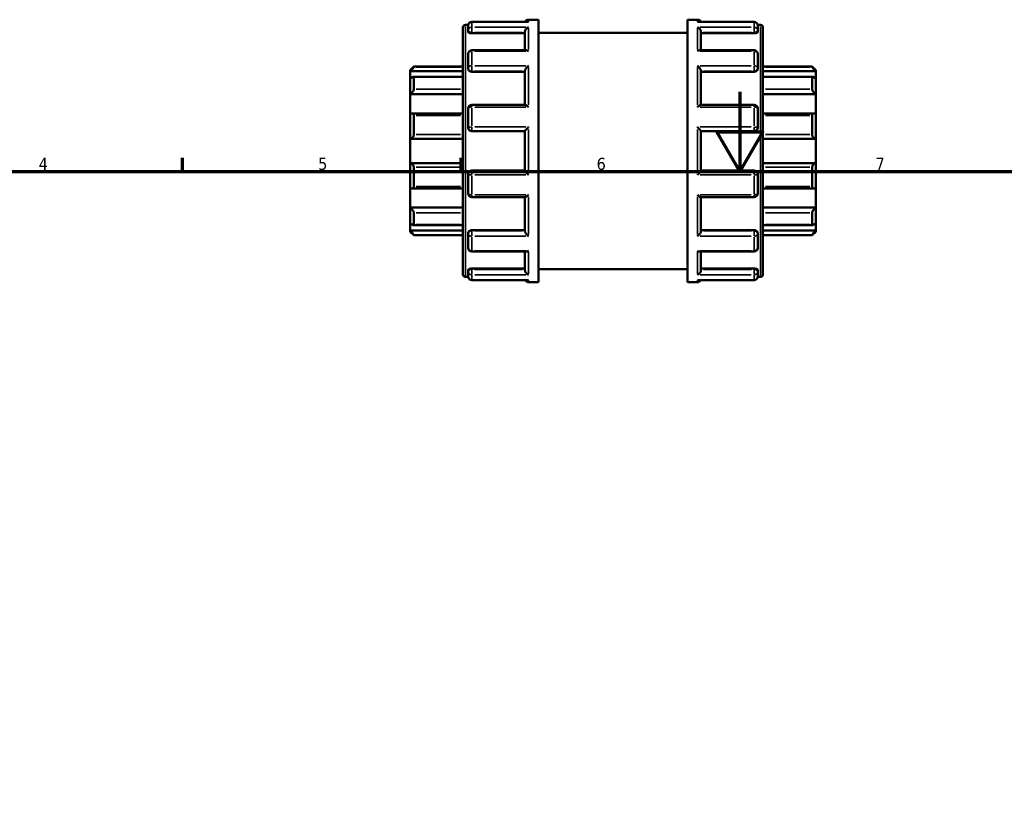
# Model space of a CAD drawing. Header units: millimetres. Extents: x 0 to 903, y -223 to 643.
# Tile 9 of 10: x 239 to 487, y 411 to 612. Entities that reach past the tile are written whole.
import ezdxf

# ---------------------------------------------------------------- set-up
doc = ezdxf.new("R2010")
doc.units = ezdxf.units.MM
for name, color, linetype, lineweight in [('Border (ANSI)', 7, 'Continuous', 70), ('Visible (ANSI)', 7, 'Continuous', 50), ('Visible Narrow (ANSI)', 7, 'Continuous', 35)]:
    doc.layers.add(name, color=color, linetype=linetype, lineweight=lineweight)
doc.styles.add('Note Text (ANSI)', font='tahoma.ttf')

# ---------------------------------------------------------------- blocks, each defined once
blk = doc.blocks.new('Borders Default Border')
at = {"layer": 'Border (ANSI)'}
for p, q in [((280.33, 574), (280.33, 577.45)), ((350.42, 574), (350.42, 577.45))]:
    blk.add_line(p, q, dxfattribs=at)
at = {"layer": 'Border (ANSI)', "flags": 128}
for points in [[(420.5, 594), (420.5, 574), (414.73, 584), (426.27, 584), (420.5, 574)], [(20, 20), (20, 574), (821, 574), (821, 20), (20, 20)]]:
    blk.add_lwpolyline(points, dxfattribs=at)
at = {"layer": 'Border (ANSI)', "char_height": 3.05, "attachment_point": 7, "style": 'Note Text (ANSI)'}
for s, insert in [('4', (244.23, 574.4)), ('5', (314.48, 574.34)), ('6', (384.49, 574.34)), ('7', (454.6, 574.4))]:
    blk.add_mtext(s, dxfattribs=dict(at, insert=insert))

msp = doc.modelspace()

# ---------------------------------------------------------------- linework, layer by layer
at = {"layer": 'Visible (ANSI)'}
for p, q in [((367.194, 611.623), (353.107, 611.623)), ((367.357, 612.162), (369.879, 612.162)), ((369.879, 546.162), (369.879, 612.162)), ((407.279, 546.162), (407.279, 612.162)), ((407.279, 612.162), (409.8, 612.162)), ((424.05, 611.623), (409.964, 611.623)), ((350.879, 548.088), (350.879, 610.237)), ((351.484, 610.842), (352.208, 610.842)), ((352.199, 609.416), (352.199, 610.714)), ((352.199, 609.416), (352.199, 609.054)), ((366.449, 604.466), (366.449, 609.101)), ((410.709, 604.466), (410.709, 609.101)), ((424.95, 610.842), (425.673, 610.842)), ((424.959, 610.714), (424.959, 609.416)), ((424.959, 609.054), (424.959, 609.416)), ((426.279, 610.237), (426.279, 548.088)), ((353.107, 608.736), (366.449, 608.736)), ((369.879, 608.862), (407.279, 608.862)), ((424.05, 608.736), (410.709, 608.736)), ((366.773, 604.466), (353.107, 604.466)), ((424.05, 604.466), (410.384, 604.466)), ((352.199, 600.012), (352.199, 603.558)), ((424.959, 603.558), (424.959, 600.012)), ((337.579, 599.457), (338.487, 600.366)), ((337.579, 599.184), (337.579, 599.457)), ((337.579, 599.184), (350.879, 599.184)), ((337.579, 597.312), (337.579, 599.184)), ((338.487, 600.366), (338.487, 600.215)), ((338.487, 600.366), (350.879, 600.366)), ((352.199, 600.012), (352.199, 599.803)), ((353.107, 599.095), (366.449, 599.095)), ((366.449, 590.773), (366.449, 599.313)), ((410.709, 590.773), (410.709, 599.313)), ((424.05, 599.095), (410.709, 599.095)), ((424.959, 599.803), (424.959, 600.012)), ((426.279, 600.366), (438.67, 600.366)), ((439.579, 599.184), (426.279, 599.184)), ((438.67, 600.215), (438.67, 600.366)), ((439.579, 599.457), (438.67, 600.366)), ((439.579, 599.457), (439.579, 599.184)), ((439.579, 599.184), (439.579, 597.312)), ((337.579, 593.408), (337.579, 597.312)), ((350.879, 597.796), (338.377, 597.796)), ((338.487, 597.681), (338.487, 594.707)), ((438.78, 597.796), (426.279, 597.796)), ((438.67, 594.707), (438.67, 597.681)), ((439.579, 597.312), (439.579, 593.408)), ((337.579, 593.408), (350.879, 593.408)), ((337.579, 588.507), (337.579, 593.408)), ((439.579, 593.408), (426.279, 593.408)), ((439.579, 593.408), (439.579, 588.507)), ((352.199, 585.021), (352.199, 589.864)), ((366.505, 590.773), (353.107, 590.773)), ((424.05, 590.773), (410.652, 590.773)), ((424.959, 589.864), (424.959, 585.021)), ((337.579, 582.191), (337.579, 588.507)), ((350.879, 588.6), (337.977, 588.6)), ((338.487, 588.073), (338.487, 583.262)), ((439.18, 588.6), (426.279, 588.6)), ((438.67, 583.262), (438.67, 588.073)), ((439.579, 588.507), (439.579, 582.191)), ((337.579, 582.191), (350.879, 582.191)), ((337.579, 576.133), (337.579, 582.191)), ((353.107, 584.112), (366.449, 584.112)), ((366.449, 574.199), (366.449, 584.125)), ((410.709, 574.199), (410.709, 584.125)), ((410.709, 584.112), (424.05, 584.112)), ((439.579, 582.191), (426.279, 582.191)), ((439.579, 582.191), (439.579, 576.133)), ((337.579, 569.817), (337.579, 576.133)), ((337.579, 576.133), (350.879, 576.133)), ((338.487, 575.062), (338.487, 570.251)), ((439.579, 576.133), (426.279, 576.133)), ((438.67, 570.251), (438.67, 575.062)), ((439.579, 576.133), (439.579, 569.817)), ((352.199, 568.46), (352.199, 573.304)), ((366.449, 574.212), (353.107, 574.212)), ((424.05, 574.212), (410.709, 574.212)), ((424.959, 573.304), (424.959, 568.46)), ((337.579, 564.916), (337.579, 569.817)), ((337.977, 569.725), (350.879, 569.725)), ((426.279, 569.725), (439.18, 569.725)), ((439.579, 569.817), (439.579, 564.916)), ((353.107, 567.551), (366.505, 567.551)), ((366.449, 559.012), (366.449, 567.551)), ((410.652, 567.551), (424.05, 567.551)), ((410.709, 559.012), (410.709, 567.551)), ((337.579, 561.013), (337.579, 564.916)), ((337.579, 564.916), (350.879, 564.916)), ((439.579, 564.916), (426.279, 564.916)), ((439.579, 564.916), (439.579, 561.013)), ((338.487, 563.617), (338.487, 560.644)), ((438.67, 560.644), (438.67, 563.617)), ((337.579, 559.141), (337.579, 561.013)), ((338.377, 560.529), (350.879, 560.529)), ((426.279, 560.529), (438.78, 560.529)), ((439.579, 561.013), (439.579, 559.141)), ((337.579, 558.867), (337.579, 559.141)), ((337.579, 559.141), (350.879, 559.141)), ((337.579, 558.867), (338.487, 557.959)), ((338.487, 558.11), (338.487, 557.959)), ((338.487, 557.959), (350.879, 557.959)), ((352.199, 558.522), (352.199, 558.313)), ((352.199, 554.767), (352.199, 558.313)), ((353.107, 559.23), (366.449, 559.23)), ((424.05, 559.23), (410.709, 559.23)), ((424.959, 558.313), (424.959, 558.522)), ((424.959, 558.313), (424.959, 554.767)), ((439.579, 559.141), (426.279, 559.141)), ((426.279, 557.959), (438.67, 557.959)), ((439.579, 558.867), (438.67, 557.959)), ((438.67, 557.959), (438.67, 558.11)), ((439.579, 559.141), (439.579, 558.867)), ((353.107, 553.858), (366.773, 553.858)), ((366.449, 549.223), (366.449, 553.858)), ((410.384, 553.858), (424.05, 553.858)), ((410.709, 549.223), (410.709, 553.858)), ((353.107, 549.589), (366.449, 549.589)), ((424.05, 549.589), (410.709, 549.589)), ((351.484, 547.482), (352.208, 547.482)), ((352.199, 549.271), (352.199, 548.908)), ((352.199, 547.61), (352.199, 548.908)), ((369.879, 549.462), (407.279, 549.462)), ((424.95, 547.482), (425.673, 547.482)), ((424.959, 548.908), (424.959, 549.271)), ((424.959, 548.908), (424.959, 547.61)), ((353.107, 546.702), (367.194, 546.702)), ((367.357, 546.162), (369.879, 546.162)), ((407.279, 546.162), (409.8, 546.162)), ((409.964, 546.702), (424.05, 546.702))]:
    msp.add_line(p, q, dxfattribs=at)
for centre, radius, start, end in [((353.107, 610.714), 0.909, 90, 180), ((367.357, 611.254), 0.909, 90, 156.01478), ((409.8, 611.254), 0.909, 23.98522, 90), ((424.05, 610.714), 0.909, 0, 90), ((351.484, 610.237), 0.606, 90, 180), ((425.673, 610.237), 0.606, 0, 90), ((353.107, 603.558), 0.909, 90, 180), ((424.05, 603.558), 0.909, 0, 90), ((353.107, 589.864), 0.909, 90, 180), ((424.05, 589.864), 0.909, 0, 90), ((353.107, 585.021), 0.909, 180, 270), ((424.05, 585.021), 0.909, 270, 0), ((353.107, 573.304), 0.909, 90, 180), ((424.05, 573.304), 0.909, 0, 90), ((353.107, 568.46), 0.909, 180, 270), ((424.05, 568.46), 0.909, 270, 0), ((353.107, 554.767), 0.909, 180, 270), ((424.05, 554.767), 0.909, 270, 0), ((351.484, 548.088), 0.606, 180, 270), ((353.107, 547.61), 0.909, 180, 270), ((424.05, 547.61), 0.909, 270, 0), ((425.673, 548.088), 0.606, 270, 0), ((367.357, 547.071), 0.909, 203.98522, 270), ((409.8, 547.071), 0.909, 270, 336.01478)]:
    msp.add_arc(centre, radius, start, end, dxfattribs=at)
for points, knots in [([(367.357, 611.608), (367.356, 611.608), (367.354, 611.608), (367.3, 611.618), (367.247, 611.623), (367.194, 611.623)], [-0.000606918, -0.000606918, -0.000606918, -0.000606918, 0, 0, 0.022721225, 0.022721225, 0.022721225, 0.022721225]), ([(409.964, 611.623), (409.911, 611.623), (409.857, 611.618), (409.803, 611.608), (409.801, 611.608), (409.8, 611.608)], [0.150587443, 0.150587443, 0.150587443, 0.150587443, 0.17309103, 0.17309103, 0.173692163, 0.173692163, 0.173692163, 0.173692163]), ([(353.107, 608.736), (352.993, 608.736), (352.872, 608.744), (352.649, 608.778), (352.547, 608.803), (352.385, 608.86), (352.315, 608.896), (352.221, 608.974), (352.199, 609.016), (352.199, 609.054)], [0, 0, 0, 0, 0.03419438, 0.03419438, 0.06838875, 0.06838875, 0.10318036, 0.10318036, 0.13797197, 0.13797197, 0.13797197, 0.13797197]), ([(366.449, 609.101), (366.449, 609.181), (366.461, 609.263), (366.508, 609.44), (366.547, 609.53), (366.655, 609.727), (366.73, 609.827), (366.892, 609.998), (366.979, 610.07), (367.161, 610.191), (367.257, 610.239), (367.354, 610.272), (367.356, 610.273), (367.357, 610.273)], [0, 0, 0, 0, 0.02554842, 0.02554842, 0.05485362, 0.05485362, 0.09389105, 0.09389105, 0.1325222, 0.1325222, 0.17309103, 0.17309103, 0.17369216, 0.17369216, 0.17369216, 0.17369216]), ([(409.8, 610.273), (409.801, 610.273), (409.803, 610.272), (409.898, 610.239), (409.993, 610.193), (410.173, 610.075), (410.258, 610.004), (410.42, 609.835), (410.497, 609.735), (410.607, 609.538), (410.646, 609.447), (410.695, 609.27), (410.708, 609.188), (410.709, 609.106), (410.709, 609.103), (410.709, 609.101)], [-0.00060692, -0.00060692, -0.00060692, -0.00060692, 0, 0, 0.04029247, 0.04029247, 0.07871796, 0.07871796, 0.1184803, 0.1184803, 0.148246, 0.148246, 0.17406743, 0.17406743, 0.17474856, 0.17474856, 0.17474856, 0.17474856]), ([(424.959, 609.054), (424.959, 609.016), (424.936, 608.974), (424.843, 608.896), (424.772, 608.86), (424.61, 608.803), (424.509, 608.778), (424.285, 608.744), (424.164, 608.736), (424.05, 608.736)], [0.13830107, 0.13830107, 0.13830107, 0.13830107, 0.17309268, 0.17309268, 0.20788428, 0.20788428, 0.24207866, 0.24207866, 0.27627304, 0.27627304, 0.27627304, 0.27627304]), ([(367.357, 604.249), (367.356, 604.249), (367.354, 604.25), (367.259, 604.313), (367.164, 604.364), (366.985, 604.435), (366.899, 604.458), (366.804, 604.466), (366.788, 604.466), (366.773, 604.466)], [-0.000606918, -0.000606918, -0.000606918, -0.000606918, 0, 0, 0.040292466, 0.040292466, 0.078717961, 0.078717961, 0.086234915, 0.086234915, 0.086234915, 0.086234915]), ([(410.384, 604.466), (410.371, 604.466), (410.359, 604.466), (410.265, 604.46), (410.178, 604.437), (409.996, 604.365), (409.9, 604.314), (409.803, 604.25), (409.801, 604.249), (409.8, 604.249)], [0.087679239, 0.087679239, 0.087679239, 0.087679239, 0.093891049, 0.093891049, 0.132522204, 0.132522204, 0.17309103, 0.17309103, 0.173692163, 0.173692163, 0.173692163, 0.173692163]), ([(338.487, 600.215), (338.487, 600.207), (338.481, 600.192), (338.455, 600.15), (338.435, 600.123), (338.361, 600.026), (338.291, 599.942), (338.127, 599.755), (338.018, 599.636), (337.796, 599.403), (337.684, 599.288), (337.579, 599.184)], [0.17135449, 0.17135449, 0.17135449, 0.17135449, 0.19067973, 0.19067973, 0.21000496, 0.21000496, 0.24865543, 0.24865543, 0.29568221, 0.29568221, 0.33984476, 0.33984476, 0.33984476, 0.33984476]), ([(353.107, 599.095), (352.993, 599.095), (352.872, 599.113), (352.649, 599.185), (352.547, 599.24), (352.385, 599.366), (352.315, 599.446), (352.221, 599.621), (352.199, 599.715), (352.199, 599.803)], [0, 0, 0, 0, 0.03419438, 0.03419438, 0.06838875, 0.06838875, 0.10318036, 0.10318036, 0.13797197, 0.13797197, 0.13797197, 0.13797197]), ([(366.449, 599.313), (366.449, 599.367), (366.461, 599.43), (366.508, 599.575), (366.547, 599.658), (366.655, 599.85), (366.73, 599.959), (366.892, 600.163), (366.979, 600.26), (367.161, 600.44), (367.257, 600.525), (367.354, 600.6), (367.356, 600.601), (367.357, 600.603)], [0, 0, 0, 0, 0.02554842, 0.02554842, 0.05485362, 0.05485362, 0.09389105, 0.09389105, 0.1325222, 0.1325222, 0.17309103, 0.17309103, 0.17369216, 0.17369216, 0.17369216, 0.17369216]), ([(409.8, 600.603), (409.801, 600.601), (409.803, 600.6), (409.898, 600.526), (409.993, 600.443), (410.173, 600.266), (410.258, 600.171), (410.42, 599.968), (410.497, 599.858), (410.607, 599.665), (410.646, 599.582), (410.695, 599.435), (410.708, 599.372), (410.709, 599.316), (410.709, 599.314), (410.709, 599.313)], [-0.00060692, -0.00060692, -0.00060692, -0.00060692, 0, 0, 0.04029247, 0.04029247, 0.07871796, 0.07871796, 0.1184803, 0.1184803, 0.148246, 0.148246, 0.17406743, 0.17406743, 0.17474856, 0.17474856, 0.17474856, 0.17474856]), ([(424.959, 599.803), (424.959, 599.715), (424.936, 599.621), (424.843, 599.446), (424.772, 599.366), (424.61, 599.24), (424.509, 599.185), (424.285, 599.113), (424.164, 599.095), (424.05, 599.095)], [0.13830107, 0.13830107, 0.13830107, 0.13830107, 0.17309268, 0.17309268, 0.20788428, 0.20788428, 0.24207866, 0.24207866, 0.27627304, 0.27627304, 0.27627304, 0.27627304]), ([(439.579, 599.184), (439.473, 599.288), (439.361, 599.403), (439.139, 599.636), (439.03, 599.755), (438.866, 599.942), (438.796, 600.026), (438.722, 600.123), (438.703, 600.15), (438.677, 600.192), (438.67, 600.207), (438.67, 600.215)], [0.32674425, 0.32674425, 0.32674425, 0.32674425, 0.3709068, 0.3709068, 0.41793358, 0.41793358, 0.45658404, 0.45658404, 0.47590928, 0.47590928, 0.49523451, 0.49523451, 0.49523451, 0.49523451]), ([(337.579, 597.312), (337.684, 597.405), (337.796, 597.496), (338.018, 597.653), (338.127, 597.718), (338.291, 597.786), (338.361, 597.803), (338.435, 597.787), (338.455, 597.775), (338.481, 597.738), (338.487, 597.712), (338.487, 597.681)], [0.32674425, 0.32674425, 0.32674425, 0.32674425, 0.3709068, 0.3709068, 0.41793358, 0.41793358, 0.45658404, 0.45658404, 0.47590928, 0.47590928, 0.49523451, 0.49523451, 0.49523451, 0.49523451]), ([(438.67, 597.681), (438.67, 597.712), (438.677, 597.738), (438.703, 597.775), (438.722, 597.787), (438.796, 597.803), (438.866, 597.786), (439.03, 597.718), (439.139, 597.653), (439.361, 597.496), (439.473, 597.405), (439.579, 597.312)], [0.17135449, 0.17135449, 0.17135449, 0.17135449, 0.19067973, 0.19067973, 0.21000496, 0.21000496, 0.24865543, 0.24865543, 0.29568221, 0.29568221, 0.33984476, 0.33984476, 0.33984476, 0.33984476]), ([(338.487, 594.707), (338.487, 594.664), (338.481, 594.614), (338.455, 594.509), (338.435, 594.452), (338.361, 594.28), (338.291, 594.16), (338.127, 593.927), (338.018, 593.799), (337.796, 593.578), (337.684, 593.484), (337.579, 593.408)], [0.17135449, 0.17135449, 0.17135449, 0.17135449, 0.19067973, 0.19067973, 0.21000496, 0.21000496, 0.24865543, 0.24865543, 0.29568221, 0.29568221, 0.33984476, 0.33984476, 0.33984476, 0.33984476]), ([(439.579, 593.408), (439.473, 593.484), (439.361, 593.578), (439.139, 593.799), (439.03, 593.927), (438.866, 594.16), (438.796, 594.28), (438.722, 594.452), (438.703, 594.509), (438.677, 594.614), (438.67, 594.664), (438.67, 594.707)], [0.32674425, 0.32674425, 0.32674425, 0.32674425, 0.3709068, 0.3709068, 0.41793358, 0.41793358, 0.45658404, 0.45658404, 0.47590928, 0.47590928, 0.49523451, 0.49523451, 0.49523451, 0.49523451]), ([(367.357, 590.168), (367.356, 590.169), (367.354, 590.17), (367.259, 590.262), (367.164, 590.347), (366.985, 590.498), (366.899, 590.565), (366.737, 590.678), (366.66, 590.724), (366.561, 590.765), (366.529, 590.773), (366.505, 590.773)], [-0.00060692, -0.00060692, -0.00060692, -0.00060692, 0, 0, 0.04029247, 0.04029247, 0.07871796, 0.07871796, 0.1184803, 0.1184803, 0.14143731, 0.14143731, 0.14143731, 0.14143731]), ([(410.652, 590.773), (410.629, 590.773), (410.599, 590.765), (410.503, 590.726), (410.427, 590.682), (410.265, 590.57), (410.178, 590.502), (409.996, 590.35), (409.9, 590.263), (409.803, 590.17), (409.801, 590.169), (409.8, 590.168)], [0.03299979, 0.03299979, 0.03299979, 0.03299979, 0.05485362, 0.05485362, 0.09389105, 0.09389105, 0.1325222, 0.1325222, 0.17309103, 0.17309103, 0.17369216, 0.17369216, 0.17369216, 0.17369216]), ([(337.579, 588.507), (337.684, 588.554), (337.796, 588.586), (338.018, 588.607), (338.127, 588.593), (338.291, 588.517), (338.361, 588.46), (338.435, 588.337), (338.455, 588.29), (338.481, 588.188), (338.487, 588.132), (338.487, 588.073)], [0.32674425, 0.32674425, 0.32674425, 0.32674425, 0.3709068, 0.3709068, 0.41793358, 0.41793358, 0.45658404, 0.45658404, 0.47590928, 0.47590928, 0.49523451, 0.49523451, 0.49523451, 0.49523451]), ([(438.67, 588.073), (438.67, 588.132), (438.677, 588.188), (438.703, 588.29), (438.722, 588.337), (438.796, 588.46), (438.866, 588.517), (439.03, 588.593), (439.139, 588.607), (439.361, 588.586), (439.473, 588.554), (439.579, 588.507)], [0.17135449, 0.17135449, 0.17135449, 0.17135449, 0.19067973, 0.19067973, 0.21000496, 0.21000496, 0.24865543, 0.24865543, 0.29568221, 0.29568221, 0.33984476, 0.33984476, 0.33984476, 0.33984476]), ([(366.449, 584.125), (366.449, 584.14), (366.461, 584.166), (366.508, 584.242), (366.547, 584.293), (366.655, 584.43), (366.73, 584.519), (366.892, 584.701), (366.979, 584.796), (367.161, 584.988), (367.257, 585.087), (367.354, 585.184), (367.356, 585.186), (367.357, 585.187)], [0, 0, 0, 0, 0.02554842, 0.02554842, 0.05485362, 0.05485362, 0.09389105, 0.09389105, 0.1325222, 0.1325222, 0.17309103, 0.17309103, 0.17369216, 0.17369216, 0.17369216, 0.17369216]), ([(409.8, 585.187), (409.801, 585.186), (409.803, 585.184), (409.898, 585.089), (409.993, 584.991), (410.173, 584.802), (410.258, 584.709), (410.42, 584.526), (410.497, 584.436), (410.607, 584.298), (410.646, 584.245), (410.695, 584.168), (410.708, 584.141), (410.709, 584.126), (410.709, 584.126), (410.709, 584.125)], [-0.00060692, -0.00060692, -0.00060692, -0.00060692, 0, 0, 0.04029247, 0.04029247, 0.07871796, 0.07871796, 0.1184803, 0.1184803, 0.148246, 0.148246, 0.17406743, 0.17406743, 0.17474856, 0.17474856, 0.17474856, 0.17474856]), ([(338.487, 583.262), (338.487, 583.199), (338.481, 583.134), (338.455, 583.005), (338.435, 582.942), (338.361, 582.76), (338.291, 582.65), (338.127, 582.459), (338.018, 582.371), (337.796, 582.248), (337.684, 582.209), (337.579, 582.191)], [0.17135449, 0.17135449, 0.17135449, 0.17135449, 0.19067973, 0.19067973, 0.21000496, 0.21000496, 0.24865543, 0.24865543, 0.29568221, 0.29568221, 0.33984476, 0.33984476, 0.33984476, 0.33984476]), ([(439.579, 582.191), (439.473, 582.209), (439.361, 582.248), (439.139, 582.371), (439.03, 582.459), (438.866, 582.65), (438.796, 582.76), (438.722, 582.942), (438.703, 583.005), (438.677, 583.134), (438.67, 583.199), (438.67, 583.262)], [0.32674425, 0.32674425, 0.32674425, 0.32674425, 0.3709068, 0.3709068, 0.41793358, 0.41793358, 0.45658404, 0.45658404, 0.47590928, 0.47590928, 0.49523451, 0.49523451, 0.49523451, 0.49523451]), ([(337.579, 576.133), (337.684, 576.115), (337.796, 576.077), (338.018, 575.954), (338.127, 575.866), (338.291, 575.675), (338.361, 575.565), (338.435, 575.383), (338.455, 575.319), (338.481, 575.19), (338.487, 575.125), (338.487, 575.062)], [0.32674425, 0.32674425, 0.32674425, 0.32674425, 0.3709068, 0.3709068, 0.41793358, 0.41793358, 0.45658404, 0.45658404, 0.47590928, 0.47590928, 0.49523451, 0.49523451, 0.49523451, 0.49523451]), ([(438.67, 575.062), (438.67, 575.125), (438.677, 575.19), (438.703, 575.319), (438.722, 575.383), (438.796, 575.565), (438.866, 575.675), (439.03, 575.866), (439.139, 575.954), (439.361, 576.077), (439.473, 576.115), (439.579, 576.133)], [0.17135449, 0.17135449, 0.17135449, 0.17135449, 0.19067973, 0.19067973, 0.21000496, 0.21000496, 0.24865543, 0.24865543, 0.29568221, 0.29568221, 0.33984476, 0.33984476, 0.33984476, 0.33984476]), ([(367.357, 573.138), (367.356, 573.139), (367.354, 573.141), (367.259, 573.236), (367.164, 573.333), (366.985, 573.523), (366.899, 573.616), (366.737, 573.798), (366.66, 573.888), (366.55, 574.027), (366.511, 574.079), (366.462, 574.157), (366.449, 574.183), (366.449, 574.199), (366.449, 574.199), (366.449, 574.199)], [-0.00060692, -0.00060692, -0.00060692, -0.00060692, 0, 0, 0.04029247, 0.04029247, 0.07871796, 0.07871796, 0.1184803, 0.1184803, 0.148246, 0.148246, 0.17406743, 0.17406743, 0.17474856, 0.17474856, 0.17474856, 0.17474856]), ([(410.709, 574.199), (410.709, 574.185), (410.697, 574.159), (410.649, 574.083), (410.611, 574.031), (410.503, 573.895), (410.427, 573.806), (410.265, 573.624), (410.178, 573.529), (409.996, 573.337), (409.9, 573.238), (409.803, 573.141), (409.801, 573.139), (409.8, 573.138)], [0, 0, 0, 0, 0.02554842, 0.02554842, 0.05485362, 0.05485362, 0.09389105, 0.09389105, 0.1325222, 0.1325222, 0.17309103, 0.17309103, 0.17369216, 0.17369216, 0.17369216, 0.17369216]), ([(338.487, 570.251), (338.487, 570.193), (338.481, 570.137), (338.455, 570.034), (338.435, 569.987), (338.361, 569.865), (338.291, 569.807), (338.127, 569.732), (338.018, 569.717), (337.796, 569.738), (337.684, 569.771), (337.579, 569.817)], [0.17135449, 0.17135449, 0.17135449, 0.17135449, 0.19067973, 0.19067973, 0.21000496, 0.21000496, 0.24865543, 0.24865543, 0.29568221, 0.29568221, 0.33984476, 0.33984476, 0.33984476, 0.33984476]), ([(439.579, 569.817), (439.473, 569.771), (439.361, 569.738), (439.139, 569.717), (439.03, 569.732), (438.866, 569.807), (438.796, 569.865), (438.722, 569.987), (438.703, 570.034), (438.677, 570.137), (438.67, 570.193), (438.67, 570.251)], [0.32674425, 0.32674425, 0.32674425, 0.32674425, 0.3709068, 0.3709068, 0.41793358, 0.41793358, 0.45658404, 0.45658404, 0.47590928, 0.47590928, 0.49523451, 0.49523451, 0.49523451, 0.49523451]), ([(366.505, 567.551), (366.528, 567.551), (366.558, 567.559), (366.655, 567.598), (366.73, 567.643), (366.892, 567.755), (366.979, 567.822), (367.161, 567.975), (367.257, 568.062), (367.354, 568.154), (367.356, 568.156), (367.357, 568.157)], [0.03299979, 0.03299979, 0.03299979, 0.03299979, 0.05485362, 0.05485362, 0.09389105, 0.09389105, 0.1325222, 0.1325222, 0.17309103, 0.17309103, 0.17369216, 0.17369216, 0.17369216, 0.17369216]), ([(409.8, 568.157), (409.801, 568.156), (409.803, 568.154), (409.898, 568.063), (409.993, 567.978), (410.173, 567.827), (410.258, 567.76), (410.42, 567.647), (410.497, 567.601), (410.596, 567.56), (410.628, 567.551), (410.652, 567.551)], [-0.00060692, -0.00060692, -0.00060692, -0.00060692, 0, 0, 0.04029247, 0.04029247, 0.07871796, 0.07871796, 0.1184803, 0.1184803, 0.14143731, 0.14143731, 0.14143731, 0.14143731]), ([(337.579, 564.916), (337.684, 564.841), (337.796, 564.746), (338.018, 564.526), (338.127, 564.398), (338.291, 564.164), (338.361, 564.045), (338.435, 563.872), (338.455, 563.816), (338.481, 563.71), (338.487, 563.661), (338.487, 563.617)], [0.32674425, 0.32674425, 0.32674425, 0.32674425, 0.3709068, 0.3709068, 0.41793358, 0.41793358, 0.45658404, 0.45658404, 0.47590928, 0.47590928, 0.49523451, 0.49523451, 0.49523451, 0.49523451]), ([(438.67, 563.617), (438.67, 563.661), (438.677, 563.71), (438.703, 563.816), (438.722, 563.872), (438.796, 564.045), (438.866, 564.164), (439.03, 564.398), (439.139, 564.526), (439.361, 564.746), (439.473, 564.841), (439.579, 564.916)], [0.17135449, 0.17135449, 0.17135449, 0.17135449, 0.19067973, 0.19067973, 0.21000496, 0.21000496, 0.24865543, 0.24865543, 0.29568221, 0.29568221, 0.33984476, 0.33984476, 0.33984476, 0.33984476]), ([(338.487, 560.644), (338.487, 560.613), (338.481, 560.587), (338.455, 560.55), (338.435, 560.538), (338.361, 560.522), (338.291, 560.538), (338.127, 560.607), (338.018, 560.671), (337.796, 560.829), (337.684, 560.92), (337.579, 561.013)], [0.17135449, 0.17135449, 0.17135449, 0.17135449, 0.19067973, 0.19067973, 0.21000496, 0.21000496, 0.24865543, 0.24865543, 0.29568221, 0.29568221, 0.33984476, 0.33984476, 0.33984476, 0.33984476]), ([(439.579, 561.013), (439.473, 560.92), (439.361, 560.829), (439.139, 560.671), (439.03, 560.607), (438.866, 560.538), (438.796, 560.522), (438.722, 560.538), (438.703, 560.55), (438.677, 560.587), (438.67, 560.613), (438.67, 560.644)], [0.32674425, 0.32674425, 0.32674425, 0.32674425, 0.3709068, 0.3709068, 0.41793358, 0.41793358, 0.45658404, 0.45658404, 0.47590928, 0.47590928, 0.49523451, 0.49523451, 0.49523451, 0.49523451]), ([(337.579, 559.141), (337.684, 559.037), (337.796, 558.922), (338.018, 558.689), (338.127, 558.57), (338.291, 558.383), (338.361, 558.298), (338.435, 558.202), (338.455, 558.174), (338.481, 558.132), (338.487, 558.118), (338.487, 558.11)], [0.32674425, 0.32674425, 0.32674425, 0.32674425, 0.3709068, 0.3709068, 0.41793358, 0.41793358, 0.45658404, 0.45658404, 0.47590928, 0.47590928, 0.49523451, 0.49523451, 0.49523451, 0.49523451]), ([(352.199, 558.522), (352.199, 558.61), (352.221, 558.704), (352.315, 558.879), (352.385, 558.959), (352.547, 559.085), (352.649, 559.14), (352.872, 559.212), (352.993, 559.23), (353.107, 559.23)], [-0.13797197, -0.13797197, -0.13797197, -0.13797197, -0.10318036, -0.10318036, -0.06838875, -0.06838875, -0.03419438, -0.03419438, 0, 0, 0, 0]), ([(367.357, 557.722), (367.356, 557.723), (367.354, 557.724), (367.259, 557.798), (367.164, 557.882), (366.985, 558.059), (366.899, 558.154), (366.737, 558.357), (366.66, 558.467), (366.55, 558.66), (366.511, 558.743), (366.462, 558.89), (366.449, 558.952), (366.449, 559.009), (366.449, 559.01), (366.449, 559.012)], [-0.00060692, -0.00060692, -0.00060692, -0.00060692, 0, 0, 0.04029247, 0.04029247, 0.07871796, 0.07871796, 0.1184803, 0.1184803, 0.148246, 0.148246, 0.17406743, 0.17406743, 0.17474856, 0.17474856, 0.17474856, 0.17474856]), ([(410.709, 559.012), (410.709, 558.957), (410.697, 558.895), (410.649, 558.749), (410.611, 558.667), (410.503, 558.475), (410.427, 558.366), (410.265, 558.162), (410.178, 558.065), (409.996, 557.884), (409.9, 557.8), (409.803, 557.724), (409.801, 557.723), (409.8, 557.722)], [0, 0, 0, 0, 0.02554842, 0.02554842, 0.05485362, 0.05485362, 0.09389105, 0.09389105, 0.1325222, 0.1325222, 0.17309103, 0.17309103, 0.17369216, 0.17369216, 0.17369216, 0.17369216]), ([(424.05, 559.23), (424.164, 559.23), (424.285, 559.212), (424.509, 559.14), (424.61, 559.085), (424.772, 558.959), (424.843, 558.879), (424.936, 558.704), (424.959, 558.61), (424.959, 558.522)], [0.27627304, 0.27627304, 0.27627304, 0.27627304, 0.31046741, 0.31046741, 0.34466179, 0.34466179, 0.3794534, 0.3794534, 0.41424501, 0.41424501, 0.41424501, 0.41424501]), ([(438.67, 558.11), (438.67, 558.118), (438.677, 558.132), (438.703, 558.174), (438.722, 558.202), (438.796, 558.298), (438.866, 558.383), (439.03, 558.57), (439.139, 558.689), (439.361, 558.922), (439.473, 559.037), (439.579, 559.141)], [0.17135449, 0.17135449, 0.17135449, 0.17135449, 0.19067973, 0.19067973, 0.21000496, 0.21000496, 0.24865543, 0.24865543, 0.29568221, 0.29568221, 0.33984476, 0.33984476, 0.33984476, 0.33984476]), ([(366.773, 553.858), (366.786, 553.858), (366.799, 553.859), (366.892, 553.865), (366.979, 553.887), (367.161, 553.959), (367.257, 554.01), (367.354, 554.074), (367.356, 554.075), (367.357, 554.076)], [0.087679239, 0.087679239, 0.087679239, 0.087679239, 0.093891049, 0.093891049, 0.132522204, 0.132522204, 0.17309103, 0.17309103, 0.173692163, 0.173692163, 0.173692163, 0.173692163]), ([(409.8, 554.076), (409.801, 554.075), (409.803, 554.074), (409.898, 554.012), (409.993, 553.961), (410.173, 553.889), (410.258, 553.867), (410.353, 553.859), (410.369, 553.858), (410.384, 553.858)], [-0.000606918, -0.000606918, -0.000606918, -0.000606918, 0, 0, 0.040292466, 0.040292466, 0.078717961, 0.078717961, 0.086234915, 0.086234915, 0.086234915, 0.086234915]), ([(352.199, 549.271), (352.199, 549.309), (352.221, 549.351), (352.315, 549.429), (352.385, 549.465), (352.547, 549.522), (352.649, 549.547), (352.872, 549.58), (352.993, 549.589), (353.107, 549.589)], [-0.13797197, -0.13797197, -0.13797197, -0.13797197, -0.10318036, -0.10318036, -0.06838875, -0.06838875, -0.03419438, -0.03419438, 0, 0, 0, 0]), ([(424.05, 549.589), (424.164, 549.589), (424.285, 549.58), (424.509, 549.547), (424.61, 549.522), (424.772, 549.465), (424.843, 549.429), (424.936, 549.351), (424.959, 549.309), (424.959, 549.271)], [0.27627304, 0.27627304, 0.27627304, 0.27627304, 0.31046741, 0.31046741, 0.34466179, 0.34466179, 0.3794534, 0.3794534, 0.41424501, 0.41424501, 0.41424501, 0.41424501]), ([(367.357, 548.051), (367.356, 548.052), (367.354, 548.052), (367.259, 548.085), (367.164, 548.132), (366.985, 548.25), (366.899, 548.32), (366.737, 548.489), (366.66, 548.59), (366.55, 548.787), (366.511, 548.878), (366.462, 549.054), (366.449, 549.137), (366.449, 549.219), (366.449, 549.221), (366.449, 549.223)], [-0.00060692, -0.00060692, -0.00060692, -0.00060692, 0, 0, 0.04029247, 0.04029247, 0.07871796, 0.07871796, 0.1184803, 0.1184803, 0.148246, 0.148246, 0.17406743, 0.17406743, 0.17474856, 0.17474856, 0.17474856, 0.17474856]), ([(410.709, 549.223), (410.709, 549.143), (410.697, 549.061), (410.649, 548.885), (410.611, 548.795), (410.503, 548.598), (410.427, 548.498), (410.265, 548.326), (410.178, 548.254), (409.996, 548.134), (409.9, 548.086), (409.803, 548.052), (409.801, 548.052), (409.8, 548.051)], [0, 0, 0, 0, 0.02554842, 0.02554842, 0.05485362, 0.05485362, 0.09389105, 0.09389105, 0.1325222, 0.1325222, 0.17309103, 0.17309103, 0.17369216, 0.17369216, 0.17369216, 0.17369216]), ([(367.194, 546.702), (367.247, 546.702), (367.3, 546.707), (367.354, 546.716), (367.356, 546.717), (367.357, 546.717)], [0.150587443, 0.150587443, 0.150587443, 0.150587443, 0.17309103, 0.17309103, 0.173692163, 0.173692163, 0.173692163, 0.173692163]), ([(409.8, 546.717), (409.801, 546.717), (409.803, 546.716), (409.857, 546.707), (409.911, 546.702), (409.964, 546.702)], [-0.000606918, -0.000606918, -0.000606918, -0.000606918, 0, 0, 0.022721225, 0.022721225, 0.022721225, 0.022721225])]:
    msp.add_open_spline(points, degree=3, knots=knots, dxfattribs=at)
at = {"layer": 'Visible Narrow (ANSI)'}
for p, q in [((353.107, 611.609), (353.107, 611.623)), ((353.107, 611.56), (353.107, 610.358)), ((353.82, 611.608), (366.645, 611.608)), ((367.357, 612.161), (367.357, 611.662)), ((409.8, 611.662), (409.8, 612.161)), ((410.512, 611.608), (423.337, 611.608)), ((424.05, 611.623), (424.05, 611.609)), ((424.05, 610.358), (424.05, 611.56)), ((351.484, 610.452), (351.484, 547.872)), ((353.107, 609.033), (353.107, 610.243)), ((353.107, 608.747), (353.107, 608.951)), ((353.774, 608.962), (365.782, 608.962)), ((366.645, 610.273), (353.82, 610.273)), ((367.357, 610.066), (367.357, 604.638)), ((409.8, 604.638), (409.8, 610.066)), ((423.337, 610.273), (410.512, 610.273)), ((411.376, 608.962), (423.383, 608.962)), ((424.05, 610.243), (424.05, 609.033)), ((424.05, 608.951), (424.05, 608.747)), ((425.673, 547.872), (425.673, 610.452)), ((353.107, 604.269), (353.107, 604.466)), ((353.107, 604.08), (353.107, 600.798)), ((353.82, 604.249), (366.645, 604.249)), ((410.512, 604.249), (423.337, 604.249)), ((424.05, 604.466), (424.05, 604.269)), ((424.05, 600.798), (424.05, 604.08)), ((350.259, 600.215), (339.107, 600.215)), ((353.107, 599.268), (353.107, 600.54)), ((353.107, 599.101), (353.107, 599.219)), ((353.774, 599.225), (365.782, 599.225)), ((366.645, 600.603), (353.82, 600.603)), ((367.357, 600.138), (367.357, 590.737)), ((409.8, 590.737), (409.8, 600.138)), ((423.337, 600.603), (410.512, 600.603)), ((411.376, 599.225), (423.383, 599.225)), ((424.05, 600.54), (424.05, 599.268)), ((424.05, 599.219), (424.05, 599.101)), ((438.05, 600.215), (426.898, 600.215)), ((339.107, 597.681), (350.259, 597.681)), ((426.898, 597.681), (438.05, 597.681)), ((350.259, 594.707), (339.107, 594.707)), ((438.05, 594.707), (426.898, 594.707)), ((353.107, 590.22), (353.107, 590.771)), ((353.107, 589.924), (353.107, 585.441)), ((353.82, 590.168), (366.645, 590.168)), ((410.512, 590.168), (423.337, 590.168)), ((424.05, 590.771), (424.05, 590.22)), ((424.05, 585.441), (424.05, 589.924)), ((339.107, 588.073), (350.259, 588.073)), ((426.898, 588.073), (438.05, 588.073)), ((353.107, 584.116), (353.107, 585.108)), ((366.645, 585.187), (353.82, 585.187)), ((367.357, 584.59), (367.357, 573.734)), ((409.8, 573.734), (409.8, 584.59)), ((423.337, 585.187), (410.512, 585.187)), ((424.05, 585.108), (424.05, 584.116)), ((350.259, 583.262), (339.107, 583.262)), ((438.05, 583.262), (426.898, 583.262)), ((339.107, 575.062), (350.259, 575.062)), ((426.898, 575.062), (438.05, 575.062)), ((353.107, 573.217), (353.107, 574.209)), ((353.107, 572.884), (353.107, 568.401)), ((353.82, 573.138), (366.645, 573.138)), ((410.512, 573.138), (423.337, 573.138)), ((424.05, 574.209), (424.05, 573.217)), ((424.05, 568.401), (424.05, 572.884)), ((350.259, 570.251), (339.107, 570.251)), ((438.05, 570.251), (426.898, 570.251)), ((353.107, 567.553), (353.107, 568.105)), ((366.645, 568.157), (353.82, 568.157)), ((367.357, 567.588), (367.357, 558.186)), ((409.8, 558.186), (409.8, 567.588)), ((423.337, 568.157), (410.512, 568.157)), ((424.05, 568.105), (424.05, 567.553)), ((339.107, 563.617), (350.259, 563.617)), ((426.898, 563.617), (438.05, 563.617)), ((350.259, 560.644), (339.107, 560.644)), ((438.05, 560.644), (426.898, 560.644)), ((339.107, 558.11), (350.259, 558.11)), ((353.107, 559.106), (353.107, 559.224)), ((353.107, 557.785), (353.107, 559.057)), ((353.107, 557.527), (353.107, 554.245)), ((365.782, 559.1), (353.774, 559.1)), ((353.82, 557.722), (366.645, 557.722)), ((410.512, 557.722), (423.337, 557.722)), ((423.383, 559.1), (411.376, 559.1)), ((424.05, 559.224), (424.05, 559.106)), ((424.05, 559.057), (424.05, 557.785)), ((424.05, 554.245), (424.05, 557.527)), ((426.898, 558.11), (438.05, 558.11)), ((353.107, 553.859), (353.107, 554.056)), ((366.645, 554.076), (353.82, 554.076)), ((367.357, 553.687), (367.357, 548.259)), ((409.8, 548.259), (409.8, 553.687)), ((423.337, 554.076), (410.512, 554.076)), ((424.05, 554.056), (424.05, 553.859)), ((353.107, 549.374), (353.107, 549.577)), ((424.05, 549.577), (424.05, 549.374)), ((353.107, 548.081), (353.107, 549.292)), ((353.107, 547.966), (353.107, 546.765)), ((365.782, 549.363), (353.774, 549.363)), ((353.82, 548.051), (366.645, 548.051)), ((410.512, 548.051), (423.337, 548.051)), ((423.383, 549.363), (411.376, 549.363)), ((424.05, 549.292), (424.05, 548.081)), ((424.05, 546.765), (424.05, 547.966)), ((353.107, 546.702), (353.107, 546.715)), ((366.645, 546.717), (353.82, 546.717)), ((367.357, 546.663), (367.357, 546.164)), ((409.8, 546.164), (409.8, 546.663)), ((423.337, 546.717), (410.512, 546.717)), ((424.05, 546.715), (424.05, 546.702))]:
    msp.add_line(p, q, dxfattribs=at)
for centre, major_axis, ratio, start_param, end_param in [((353.107, 610.714), (-0.909, 0), 0.9831939, 4.7909288, 6.2046455), ((424.05, 610.714), (0.909, 0), 0.9831939, 0.0785398, 1.4922565), ((353.107, 609.416), (-0.909, 0), 0.9427532, 4.7909288, 6.2046455), ((353.107, 609.416), (-0.909, 0), 0.5, 0.0785398, 1.4922565), ((424.05, 609.416), (0.909, 0), 0.9427532, 0.0785398, 1.4922565), ((424.05, 609.416), (0.909, 0), 0.5, 4.7909288, 6.2046455), ((353.107, 603.558), (-0.909, 0), 0.7601886, 4.7909288, 6.2046455), ((424.05, 603.558), (0.909, 0), 0.7601886, 0.0785398, 1.4922565), ((353.107, 600.012), (-0.909, 0), 0.6497025, 4.7909288, 6.2046455), ((353.107, 600.012), (-0.909, 0), 0.8660254, 0.0785398, 1.4922565), ((424.05, 600.012), (0.909, 0), 0.6497025, 0.0785398, 1.4922565), ((424.05, 600.012), (0.909, 0), 0.8660254, 4.7909288, 6.2046455), ((353.107, 589.864), (-0.909, 0), 0.3334913, 4.7909288, 6.2046455), ((424.05, 589.864), (0.909, 0), 0.3334913, 0.0785398, 1.4922565), ((353.107, 585.021), (-0.909, 0), 0.1825646, 4.7909288, 6.2046455), ((424.05, 585.021), (0.909, 0), 0.1825646, 0.0785398, 1.4922565), ((353.107, 573.304), (-0.909, 0), 0.1825646, 0.0785398, 1.4922565), ((424.05, 573.304), (0.909, 0), 0.1825646, 4.7909288, 6.2046455), ((353.107, 568.46), (-0.909, 0), 0.3334913, 0.0785398, 1.4922565), ((424.05, 568.46), (0.909, 0), 0.3334913, 4.7909288, 6.2046455), ((353.107, 558.313), (-0.909, 0), 0.8660254, 4.7909288, 6.2046455), ((353.107, 558.313), (-0.909, 0), 0.6497025, 0.0785398, 1.4922565), ((424.05, 558.313), (0.909, 0), 0.8660254, 0.0785398, 1.4922565), ((424.05, 558.313), (0.909, 0), 0.6497025, 4.7909288, 6.2046455), ((353.107, 554.767), (-0.909, 0), 0.7601886, 0.0785398, 1.4922565), ((424.05, 554.767), (0.909, 0), 0.7601886, 4.7909288, 6.2046455), ((353.107, 548.908), (-0.909, 0), 0.5, 4.7909288, 6.2046455), ((353.107, 548.908), (-0.909, 0), 0.9427532, 0.0785398, 1.4922565), ((353.107, 547.61), (-0.909, 0), 0.9831939, 0.0785398, 1.4922565), ((424.05, 548.908), (0.909, 0), 0.5, 0.0785398, 1.4922565), ((424.05, 548.908), (0.909, 0), 0.9427532, 4.7909288, 6.2046455), ((424.05, 547.61), (0.909, 0), 0.9831939, 4.7909288, 6.2046455)]:
    msp.add_ellipse(centre, major_axis=major_axis, ratio=ratio, start_param=start_param, end_param=end_param, dxfattribs=at)

# ---------------------------------------------------------------- block references
msp.add_blockref('Borders Default Border', (0, 0))

doc.saveas('drawing.dxf')
